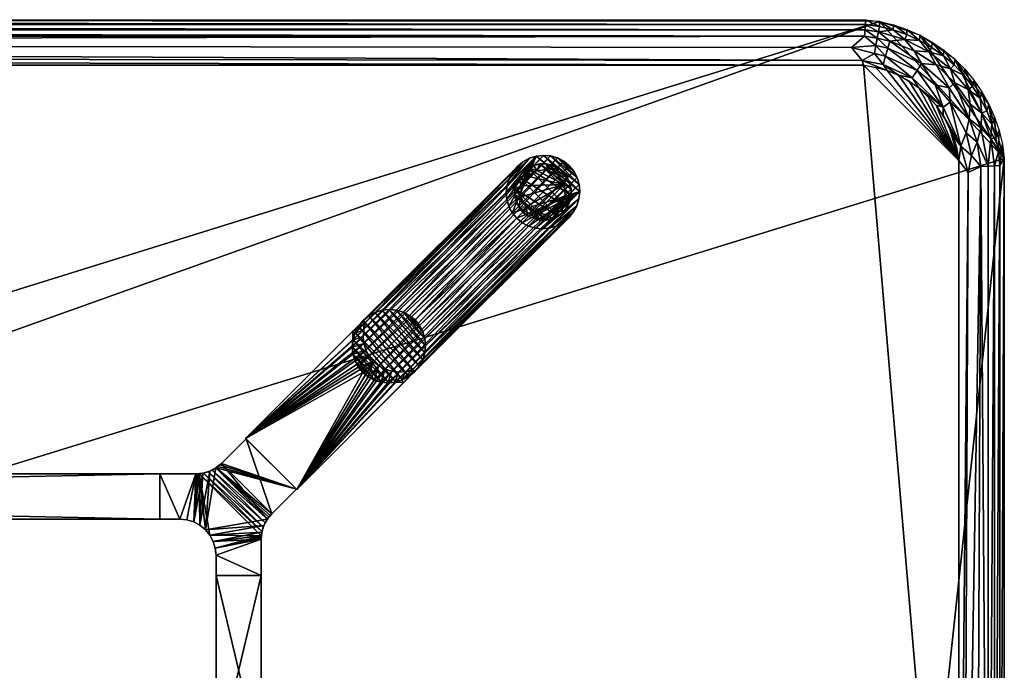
# Model space of a CAD drawing. Header units: inches. Extents: x -1 to 108, y -36 to 1.
# Tile 6 of 6: x 81 to 108, y -18 to 0. Entities that reach past the tile are written whole.
import ezdxf

# ---------------------------------------------------------------- set-up
doc = ezdxf.new("R2010")
doc.units = ezdxf.units.IN
for name, color, linetype in [('AFUTL-3-EDPL', 19, 'Continuous'), ('AFUTL-3-GDPL', 19, 'Continuous'), ('AFUTL-3-HWPT', 4, 'Continuous'), ('AFUTL-3-LGWD', 15, 'Continuous'), ('AFUTL-3-TPWD', 15, 'Continuous')]:
    doc.layers.add(name, color=color, linetype=linetype)

msp = doc.modelspace()

# ---------------------------------------------------------------- meshes
at = {"layer": 'AFUTL-3-EDPL'}
mesh = msp.add_polyface(dxfattribs=at)
corners = [(104.145, -0.279, 29.056), (3.855, -0.279, 29.056), (3.841, -0.132, 29.266), (104.128, -0.457, 28.871), (3.891, -0.661, 28.715), (3.872, -0.457, 28.871), (2.697, -0.267, 29.547), (3.069, -0.142, 29.547), (3.072, -0.28, 29.266), (3.896, -1.253, 28.476), (4.232, -0.997, 28.541), (104.104, -1.253, 28.476), (2.692, -1.244, 28.592), (3.596, -0.931, 28.592), (3.073, -1.336, 28.505), (3.453, -0.188, 29.266), (3.164, -0.593, 28.871), (2.757, -0.546, 29.056), (3.481, -0.333, 29.056), (3.451, -0.052, 29.547), (104.064, -1.127, 28.505), (2.589, -1.043, 28.715), (3.222, -0.79, 28.715), (2.702, -0.408, 29.266), (2.495, -0.861, 28.871), (3.84, 0.002, 29.547), (104.159, -0.132, 29.266), (2.932, -1.531, 28.476), (2.546, -1.607, 28.505), (3.242, -1.402, 28.476)]
mesh.append_faces([[corners[k] for k in face] for face in [(3, 4, 5), (9, 10, 11), (15, 19, 2), (23, 6, 8), (13, 4, 10), (18, 15, 1), (8, 7, 15)]], dxfattribs={"vtx0": -1, "vtx1": -1})
mesh.append_faces([[corners[k] for k in face] for face in [(12, 13, 14), (16, 5, 4), (17, 18, 16), (14, 13, 9), (12, 21, 13), (24, 16, 22), (24, 17, 16), (17, 8, 18), (22, 4, 13), (22, 16, 4), (16, 18, 5), (14, 27, 28)]], dxfattribs={"vtx0": -1, "vtx1": -1, "vtx2": -1})
mesh.append_faces([[corners[k] for k in face] for face in [(9, 13, 10), (14, 29, 27)]], dxfattribs={"vtx0": -1, "vtx2": -1})
mesh.append_faces([[corners[k] for k in face] for face in [(0, 1, 2), (6, 7, 8), (15, 2, 1), (20, 10, 4), (21, 22, 13), (23, 8, 17), (19, 25, 2), (26, 2, 25), (3, 5, 1), (7, 19, 15), (18, 1, 5), (8, 15, 18), (9, 29, 14)]], dxfattribs={"vtx1": -1, "vtx2": -1})
mesh = msp.add_polyface(dxfattribs=at)
corners = [(104.128, -0.457, 28.871), (3.855, -0.279, 29.056), (104.145, -0.279, 29.056), (104.064, -1.127, 28.505), (3.891, -0.661, 28.715), (103.768, -0.771, 28.64), (104.778, -0.79, 28.715), (105.585, -1.404, 28.592), (104.715, -1.006, 28.592), (104.485, -0.508, 28.871), (104.447, -0.709, 28.715), (104.404, -0.931, 28.592), (104.159, -0.132, 29.266), (3.84, 0.002, 29.547), (104.16, 0.002, 29.547), (104.549, -0.052, 29.547), (104.928, -0.28, 29.266), (104.547, -0.188, 29.266), (105.243, -0.546, 29.056), (104.836, -0.593, 28.871), (104.519, -0.333, 29.056), (104.646, -1.239, 28.505), (105.454, -1.607, 28.505), (3.841, -0.132, 29.266), (104.104, -1.253, 28.476), (104.758, -1.402, 28.476), (4.232, -0.997, 28.541), (104.931, -0.142, 29.547), (105.068, -1.531, 28.476)]
mesh.append_faces([[corners[k] for k in face] for face in [(6, 8, 10), (20, 9, 2), (15, 17, 14), (9, 10, 0), (16, 20, 17), (24, 3, 25), (8, 21, 11), (27, 16, 15), (17, 20, 12), (19, 6, 9), (25, 21, 28)]], dxfattribs={"vtx0": -1, "vtx1": -1})
mesh.append_faces([[corners[k] for k in face] for face in [(5, 11, 3), (18, 19, 20), (11, 21, 3), (8, 22, 21), (16, 18, 20), (5, 10, 11), (0, 10, 5), (25, 3, 21)]], dxfattribs={"vtx0": -1, "vtx1": -1, "vtx2": -1})
mesh.append_faces([[corners[k] for k in face] for face in [(0, 1, 2), (3, 4, 5), (6, 7, 8), (2, 9, 0), (12, 13, 14), (15, 16, 17), (9, 6, 10), (12, 20, 2), (2, 23, 12), (24, 26, 3), (10, 8, 11), (14, 17, 12), (20, 19, 9)]], dxfattribs={"vtx0": -1, "vtx2": -1})
mesh.append_faces([[corners[k] for k in face] for face in [(5, 4, 0)]], dxfattribs={"vtx1": -1, "vtx2": -1})
mesh = msp.add_polyface(dxfattribs=at)
corners = [(105.303, -0.267, 29.547), (105.298, -0.408, 29.266), (104.931, -0.142, 29.547), (106.478, -1.882, 28.715), (105.707, -1.214, 28.715), (106.111, -1.251, 28.871), (105.505, -0.861, 28.871), (104.836, -0.593, 28.871), (105.654, -0.571, 29.266), (105.636, -1.887, 28.476), (105.454, -1.607, 28.505), (106.308, -2.422, 28.505), (105.068, -1.531, 28.476), (105.994, -0.767, 29.266), (106.005, -0.617, 29.547), (106.313, -0.994, 29.266), (106.087, -1.799, 28.592), (105.663, -0.426, 29.547), (105.914, -0.891, 29.056), (105.243, -0.546, 29.056), (106.507, -1.358, 29.056), (105.585, -1.404, 28.592), (104.778, -0.79, 28.715), (104.646, -1.239, 28.505), (106.111, -2.362, 28.476), (104.715, -1.006, 28.592), (106.505, -2.281, 28.592), (106.329, -0.838, 29.547), (104.928, -0.28, 29.266)]
mesh.append_faces([[corners[k] for k in face] for face in [(12, 10, 9)]], dxfattribs={"vtx0": -1})
mesh.append_faces([[corners[k] for k in face] for face in [(0, 1, 2), (13, 14, 15), (15, 18, 13), (4, 21, 22), (8, 19, 1), (21, 10, 25), (17, 8, 0), (27, 15, 14), (1, 19, 28), (8, 17, 13), (13, 18, 8)]], dxfattribs={"vtx0": -1, "vtx1": -1})
mesh.append_faces([[corners[k] for k in face] for face in [(16, 4, 3), (20, 18, 15), (12, 23, 10), (8, 18, 19), (5, 18, 20), (18, 6, 19), (18, 5, 6), (11, 10, 21), (26, 11, 16), (26, 16, 3)]], dxfattribs={"vtx0": -1, "vtx1": -1, "vtx2": -1})
mesh.append_faces([[corners[k] for k in face] for face in [(3, 4, 5), (0, 8, 1), (13, 17, 14), (19, 6, 7), (11, 21, 16), (7, 4, 22), (2, 1, 28)]], dxfattribs={"vtx0": -1, "vtx2": -1})
mesh.append_faces([[corners[k] for k in face] for face in [(6, 4, 7)]], dxfattribs={"vtx1": -1})
mesh.append_faces([[corners[k] for k in face] for face in [(9, 10, 11), (16, 21, 4), (24, 9, 11)]], dxfattribs={"vtx1": -1, "vtx2": -1})
mesh.append_faces([[corners[k] for k in face] for face in [(5, 4, 6)]], dxfattribs={"vtx2": -1})
mesh = msp.add_polyface(dxfattribs=at)
corners = [(106.879, -1.534, 29.266), (106.909, -1.367, 29.547), (107.121, -1.842, 29.266), (106.507, -1.358, 29.056), (107.001, -1.928, 29.056), (106.633, -1.748, 28.871), (107.333, -2.172, 29.266), (107.382, -1.993, 29.547), (107.513, -2.52, 29.266), (106.329, -0.838, 29.547), (106.631, -1.089, 29.547), (106.609, -1.251, 29.266), (107.051, -2.335, 28.871), (107.35, -2.99, 28.871), (107.03, -2.741, 28.715), (107.378, -2.581, 29.056), (107.658, -2.884, 29.266), (107.625, -3.294, 29.056), (106.505, -2.281, 28.592), (106.478, -1.882, 28.715), (107.16, -1.669, 29.547), (106.943, -3.131, 28.592), (106.798, -3.495, 28.505), (106.305, -2.636, 28.476), (106.308, -2.422, 28.505), (107.573, -2.336, 29.547), (106.111, -1.251, 28.871), (106.313, -0.994, 29.266), (107.731, -2.695, 29.547)]
mesh.append_faces([[corners[k] for k in face] for face in [(0, 1, 2), (6, 7, 8), (12, 13, 14), (5, 4, 12), (11, 3, 27), (8, 25, 16), (2, 20, 6), (11, 10, 0)]], dxfattribs={"vtx0": -1, "vtx1": -1})
mesh.append_faces([[corners[k] for k in face] for face in [(3, 4, 5), (15, 16, 17), (14, 18, 19), (3, 0, 4), (22, 23, 24), (22, 24, 18), (4, 6, 15), (5, 26, 3), (12, 15, 13), (4, 15, 12)]], dxfattribs={"vtx0": -1, "vtx1": -1, "vtx2": -1})
mesh.append_faces([[corners[k] for k in face] for face in [(14, 19, 5)]], dxfattribs={"vtx0": -1, "vtx2": -1})
mesh.append_faces([[corners[k] for k in face] for face in [(9, 10, 11), (6, 8, 15), (1, 20, 2), (21, 18, 14), (7, 25, 8), (0, 2, 4), (5, 19, 26), (11, 27, 9), (10, 1, 0), (20, 7, 6), (25, 28, 16), (8, 16, 15), (2, 6, 4), (11, 0, 3)]], dxfattribs={"vtx1": -1, "vtx2": -1})
mesh.append_faces([[corners[k] for k in face] for face in [(5, 12, 14)]], dxfattribs={"vtx2": -1})
mesh = msp.add_polyface(dxfattribs=at)
corners = [(106.633, -34.25, 28.871), (106.111, -34.747, 28.871), (105.985, -34.587, 28.715), (105.454, -34.391, 28.505), (105.308, -34.754, 28.592), (104.927, -34.662, 28.505), (106.305, -2.636, 28.476), (106.111, -2.362, 28.476), (106.308, -2.422, 28.505), (106.087, -34.2, 28.592), (105.914, -35.107, 29.056), (105.654, -35.427, 29.266), (105.243, -35.452, 29.056), (105.411, -34.955, 28.715), (105.505, -35.137, 28.871), (104.778, -35.209, 28.715), (105.994, -35.231, 29.266), (106.005, -35.382, 29.547), (105.636, -34.111, 28.476), (106.308, -33.577, 28.505), (106.111, -33.636, 28.476), (106.305, -33.362, 28.476), (106.596, -32.758, 28.476), (106.478, -34.116, 28.715), (105.663, -35.573, 29.547), (106.678, -33.448, 28.592), (106.507, -34.64, 29.056), (106.313, -35.004, 29.266), (104.836, -35.405, 28.871), (105.303, -35.731, 29.547), (105.298, -35.59, 29.266), (106.329, -35.16, 29.547), (105.068, -34.468, 28.476)]
mesh.append_faces([[corners[k] for k in face] for face in [(13, 14, 15), (16, 17, 11), (2, 1, 13), (11, 24, 30), (27, 31, 16)]], dxfattribs={"vtx0": -1, "vtx1": -1})
mesh.append_faces([[corners[k] for k in face] for face in [(0, 1, 2), (3, 4, 5), (9, 4, 3), (10, 11, 12), (1, 14, 13), (18, 19, 9), (10, 12, 14), (23, 2, 9), (9, 2, 4), (9, 19, 25), (18, 9, 3), (26, 27, 10), (14, 12, 28), (1, 10, 14), (26, 10, 1), (23, 0, 2)]], dxfattribs={"vtx0": -1, "vtx1": -1, "vtx2": -1})
mesh.append_faces([[corners[k] for k in face] for face in [(3, 32, 18)]], dxfattribs={"vtx0": -1, "vtx2": -1})
mesh.append_faces([[corners[k] for k in face] for face in [(6, 7, 8), (18, 20, 19), (21, 22, 19), (16, 11, 10), (17, 24, 11), (20, 21, 19), (2, 13, 4), (24, 29, 30), (31, 17, 16), (11, 30, 12), (27, 16, 10)]], dxfattribs={"vtx1": -1, "vtx2": -1})
mesh = msp.add_polyface(dxfattribs=at)
corners = [(106.882, -31.917, 28.505), (107.002, -4.23, 28.541), (107.35, -4.059, 28.715), (107.88, -31.964, 29.266), (107.88, -4.034, 29.266), (108, -3.838, 29.547), (106.943, -3.131, 28.592), (107.253, -3.385, 28.715), (107.094, -3.752, 28.592), (107.03, -2.741, 28.715), (107.35, -2.99, 28.871), (107.554, -31.949, 28.871), (107.554, -4.05, 28.871), (107.732, -4.041, 29.056), (107.658, -2.884, 29.266), (107.769, -3.26, 29.266), (107.625, -3.294, 29.056), (106.798, -3.495, 28.505), (106.505, -2.281, 28.592), (107.843, -3.644, 29.266), (107.946, -3.449, 29.547), (106.746, -3.895, 28.476), (106.746, -32.104, 28.476), (107.731, -2.695, 29.547), (107.856, -3.067, 29.547), (107.227, -31.768, 28.64), (107.378, -2.581, 29.056), (106.596, -3.24, 28.476), (106.305, -2.636, 28.476), (107.732, -31.957, 29.056)]
mesh.append_faces([[corners[k] for k in face] for face in [(17, 21, 27)]], dxfattribs={"vtx0": -1})
mesh.append_faces([[corners[k] for k in face] for face in [(6, 17, 18), (21, 1, 22), (11, 2, 12), (10, 12, 7), (14, 23, 15), (8, 2, 1), (15, 24, 19)]], dxfattribs={"vtx0": -1, "vtx1": -1})
mesh.append_faces([[corners[k] for k in face] for face in [(6, 7, 8), (6, 8, 17), (16, 13, 12), (16, 19, 13), (1, 21, 17), (9, 7, 6), (7, 2, 8), (7, 12, 2)]], dxfattribs={"vtx0": -1, "vtx1": -1, "vtx2": -1})
mesh.append_faces([[corners[k] for k in face] for face in [(9, 10, 7), (0, 2, 25), (26, 16, 10), (17, 8, 1)]], dxfattribs={"vtx0": -1, "vtx2": -1})
mesh.append_faces([[corners[k] for k in face] for face in [(19, 20, 4), (27, 28, 17)]], dxfattribs={"vtx1": -1})
mesh.append_faces([[corners[k] for k in face] for face in [(0, 1, 2), (11, 12, 13), (14, 15, 16), (23, 24, 15), (10, 16, 12), (19, 4, 13), (29, 13, 4), (15, 19, 16)]], dxfattribs={"vtx1": -1, "vtx2": -1})
mesh.append_faces([[corners[k] for k in face] for face in [(3, 4, 5), (20, 5, 4), (24, 20, 19)]], dxfattribs={"vtx2": -1})
mesh = msp.add_polyface(dxfattribs=at)
corners = [(107.227, -31.768, 28.64), (107.35, -4.059, 28.715), (107.554, -31.949, 28.871), (107.253, -32.614, 28.715), (106.943, -32.867, 28.592), (107.094, -32.246, 28.592), (107.732, -4.041, 29.056), (107.732, -31.957, 29.056), (107.658, -33.115, 29.266), (107.625, -32.704, 29.056), (107.769, -32.739, 29.266), (106.873, -33.561, 28.715), (107.856, -32.931, 29.547), (107.88, -31.964, 29.266), (108, -3.838, 29.547), (108, -32.16, 29.547), (106.596, -32.758, 28.476), (106.746, -32.104, 28.476), (107.002, -4.23, 28.541), (106.882, -31.917, 28.505), (107.52, -32.308, 28.871), (107.317, -32.278, 28.715), (107.843, -32.354, 29.266), (107.88, -4.034, 29.266), (107.35, -33.008, 28.871), (107.378, -33.417, 29.056), (107.946, -32.549, 29.547), (106.308, -33.577, 28.505)]
mesh.append_faces([[corners[k] for k in face] for face in [(8, 9, 10), (10, 12, 8), (4, 16, 5), (17, 19, 16), (3, 5, 21), (20, 21, 2), (22, 7, 13), (13, 15, 22), (10, 9, 22), (22, 26, 10)]], dxfattribs={"vtx0": -1, "vtx1": -1})
mesh.append_faces([[corners[k] for k in face] for face in [(4, 3, 11), (9, 20, 7), (22, 9, 7), (9, 24, 20), (24, 9, 25), (27, 16, 4), (25, 9, 8), (5, 16, 19), (0, 5, 19), (0, 21, 5), (2, 21, 0)]], dxfattribs={"vtx0": -1, "vtx1": -1, "vtx2": -1})
mesh.append_faces([[corners[k] for k in face] for face in [(3, 4, 5), (2, 6, 7), (13, 14, 15), (17, 18, 19), (20, 3, 21), (7, 23, 13), (22, 15, 26), (11, 3, 24), (7, 20, 2), (10, 26, 12)]], dxfattribs={"vtx0": -1, "vtx2": -1})
mesh.append_faces([[corners[k] for k in face] for face in [(0, 1, 2), (24, 3, 20)]], dxfattribs={"vtx1": -1, "vtx2": -1})
at = {"layer": 'AFUTL-3-GDPL'}
mesh = msp.add_polyface(dxfattribs=at)
corners = [(95.322, -3.984), (94.567, -5.185), (95.822, -4.555, 0.531), (95.653, -5.433), (95.022, -5.354, 0.531), (95.9, -4.347), (94.792, -4.324, 0.531), (94.451, -4.678), (95.617, -5.26, 0.531), (94.815, -4.1), (96.016, -4.855), (95.145, -5.549), (94.624, -4.903, 0.531), (95.37, -4.156, 0.531), (94.815, -5.433, 0.177), (95.79, -5.323, 0.177), (94.567, -4.347, 0.177), (95.9, -4.347, 0.177), (95.653, -4.1, 0.177), (94.815, -4.1, 0.177), (94.49, -5.026, 0.177), (95.494, -5.51, 0.177), (96.016, -4.678, 0.177), (95.322, -3.984, 0.177), (95.977, -5.026, 0.177), (94.451, -4.678, 0.177), (95.145, -5.549, 0.177), (95.851, -4.864, 0.531), (95.331, -5.384, 0.531), (94.633, -4.592, 0.531), (94.567, -4.347), (94.815, -5.433), (95.653, -4.1), (95.9, -5.185), (95.059, -4.166, 0.531), (95.647, -4.298, 0.531), (94.765, -5.18, 0.531), (95.727, -5.149, 0.531), (94.677, -5.323, 0.177), (94.974, -4.023, 0.177), (95.145, -3.984), (96.016, -4.678), (94.451, -4.855), (95.322, -5.549), (96.016, -4.855, 0.177), (95.145, -3.984, 0.177), (94.567, -5.185, 0.177), (95.9, -5.185, 0.177), (95.494, -4.023, 0.177), (94.451, -4.855, 0.177), (95.653, -5.433, 0.177), (95.79, -4.21, 0.177)]
mesh.append_faces([[corners[k] for k in face] for face in [(4, 14, 26), (35, 51, 18), (6, 19, 16), (12, 49, 20), (34, 45, 39), (28, 26, 21), (36, 46, 38), (21, 43, 3), (47, 33, 24), (29, 16, 25), (51, 32, 18), (48, 32, 0), (13, 48, 23), (39, 40, 9), (20, 42, 1), (46, 1, 38), (50, 3, 15), (2, 22, 17), (48, 0, 23), (45, 40, 39), (24, 33, 10), (49, 42, 20), (26, 43, 21), (4, 26, 28), (6, 16, 29), (38, 1, 31), (51, 5, 32), (15, 3, 33), (38, 31, 14), (39, 9, 19), (26, 11, 43), (27, 24, 44), (24, 10, 44), (20, 1, 46), (15, 33, 47), (18, 32, 48), (21, 3, 50), (17, 5, 51)]])
mesh.append_faces([[corners[k] for k in face] for face in [(13, 45, 34), (37, 24, 27), (12, 46, 36), (19, 30, 16), (22, 5, 17), (16, 7, 25), (14, 11, 26), (27, 22, 2), (1, 11, 31), (5, 0, 32), (34, 19, 6), (36, 14, 4), (37, 28, 8), (45, 0, 40), (22, 10, 41), (49, 7, 42), (37, 15, 47), (13, 18, 48), (12, 25, 49), (8, 21, 50), (35, 17, 51)]], dxfattribs={"vtx0": -1})
mesh.append_faces([[corners[k] for k in face] for face in [(33, 9, 10), (30, 3, 7), (42, 11, 1), (27, 28, 37), (41, 0, 5), (2, 4, 27), (9, 33, 30), (8, 15, 37), (10, 40, 41), (7, 43, 42)]], dxfattribs={"vtx0": -1, "vtx1": -1})
mesh.append_faces([[corners[k] for k in face] for face in [(10, 9, 40), (7, 3, 43), (27, 4, 28), (2, 6, 29), (30, 33, 3), (2, 36, 4), (41, 40, 0), (42, 43, 11)]], dxfattribs={"vtx0": -1, "vtx2": -1})
mesh.append_faces([[corners[k] for k in face] for face in [(28, 21, 8), (29, 25, 12), (35, 18, 13), (44, 10, 22), (2, 17, 35), (35, 13, 2), (23, 0, 45), (25, 7, 49)]], dxfattribs={"vtx1": -1})
mesh.append_faces([[corners[k] for k in face] for face in [(29, 12, 2), (12, 36, 2), (13, 34, 2), (34, 6, 2)]], dxfattribs={"vtx1": -1, "vtx2": -1})
mesh.append_faces([[corners[k] for k in face] for face in [(37, 47, 24), (27, 44, 22), (14, 31, 11), (16, 30, 7), (22, 41, 5), (8, 50, 15), (19, 9, 30), (36, 38, 14), (34, 39, 19), (13, 23, 45), (12, 20, 46)]], dxfattribs={"vtx2": -1})
at = {"layer": 'AFUTL-3-HWPT'}
mesh = msp.add_polyface(dxfattribs=at)
corners = [(87.004, -11.582, 28.476), (88.418, -12.996, 28.476), (91.38, -10.034, 28.476), (91.321, -9.975, 28.476), (91.133, -10.029, 28.476), (90.939, -10.047, 28.476), (90.746, -10.027, 28.476), (90.561, -9.97, 28.476), (90.391, -9.879, 28.476), (90.243, -9.757, 28.476), (90.121, -9.609, 28.476), (90.03, -9.439, 28.476), (89.973, -9.254, 28.476), (89.953, -9.061, 28.476), (89.971, -8.867, 28.476), (90.025, -8.679, 28.476), (89.966, -8.62, 28.476), (90.266, -8.319, 26.476), (87.004, -11.582, 26.476), (88.418, -12.996, 26.476), (91.681, -9.733, 26.476), (90.325, -8.378, 26.476), (91.622, -9.675, 26.476), (90.271, -8.566, 26.476), (90.254, -8.76, 26.476), (90.274, -8.953, 26.476), (90.33, -9.138, 26.476), (90.421, -9.308, 26.476), (90.543, -9.457, 26.476), (90.692, -9.579, 26.476), (90.862, -9.67, 26.476), (91.047, -9.726, 26.476), (91.24, -9.746, 26.476), (91.434, -9.729, 26.476)]
mesh.append_faces([[corners[k] for k in face] for face in [(16, 18, 0), (19, 2, 1), (16, 21, 17), (20, 3, 2), (23, 15, 14), (24, 14, 13), (25, 13, 12), (26, 12, 11), (27, 11, 10), (28, 10, 9), (28, 8, 29), (29, 7, 30), (30, 6, 31), (31, 5, 32), (32, 4, 33), (33, 3, 22), (1, 18, 19)]], dxfattribs={"vtx0": -1})
mesh.append_faces([[corners[k] for k in face] for face in [(1, 9, 0), (2, 4, 1), (17, 23, 18), (18, 28, 19)]], dxfattribs={"vtx0": -1, "vtx1": -1})
mesh.append_faces([[corners[k] for k in face] for face in [(0, 9, 10), (0, 10, 11), (1, 4, 5), (1, 5, 6), (1, 7, 8), (1, 8, 9), (0, 12, 13), (0, 13, 14), (14, 16, 0), (18, 23, 24), (18, 24, 25), (18, 26, 27), (18, 27, 28), (19, 28, 29), (19, 29, 30), (19, 31, 32), (19, 32, 33), (33, 20, 19)]], dxfattribs={"vtx0": -1, "vtx2": -1})
mesh.append_faces([[corners[k] for k in face] for face in [(15, 16, 14), (17, 18, 16), (20, 2, 19), (15, 21, 16), (22, 3, 20), (22, 20, 33), (21, 15, 23), (23, 14, 24), (24, 13, 25), (25, 12, 26), (26, 11, 27), (27, 10, 28), (0, 18, 1)]], dxfattribs={"vtx1": -1})
mesh.append_faces([[corners[k] for k in face] for face in [(6, 7, 1), (11, 12, 0), (25, 26, 18), (30, 31, 19)]], dxfattribs={"vtx1": -1, "vtx2": -1})
mesh.append_faces([[corners[k] for k in face] for face in [(2, 3, 4), (17, 21, 23), (28, 9, 8), (29, 8, 7), (30, 7, 6), (31, 6, 5), (32, 5, 4), (33, 4, 3)]], dxfattribs={"vtx2": -1})
mesh = msp.add_polyface(dxfattribs=at)
corners = [(87.015, -11.593, 28.476), (87.015, -11.593, 26.508), (86.334, -12.274, 26.486), (86.334, -12.274, 28.476), (88.407, -12.985, 26.508), (88.407, -12.985, 28.476), (87.726, -13.666, 28.476), (87.726, -13.666, 26.486), (84.625, -12.567, 26.476), (84.625, -12.567, 28.476), (85.627, -12.567, 28.476), (85.627, -12.567, 26.476), (84.625, -13.817, 26.476), (84.625, -13.817, 28.476), (85.822, -12.548, 28.476), (86.009, -12.491, 28.476), (86.182, -12.399, 28.476), (86.288, -12.318, 26.484), (86.239, -12.358, 26.483), (86.187, -12.395, 26.481), (86.079, -12.459, 26.479), (85.962, -12.509, 26.477), (85.841, -12.544, 26.477), (85.719, -12.563, 26.476), (85.688, -12.565, 26.476), (85.657, -12.567, 26.476), (87.601, -13.818, 28.476), (87.509, -13.991, 28.476), (87.452, -14.178, 28.476), (87.433, -14.373, 28.476), (87.433, -14.373, 26.476), (87.433, -14.343, 26.476), (87.435, -14.312, 26.476), (87.437, -14.281, 26.476), (87.456, -14.159, 26.477), (87.491, -14.038, 26.477), (87.541, -13.921, 26.479), (87.605, -13.813, 26.481), (87.642, -13.761, 26.483), (87.682, -13.712, 26.484), (85.183, -13.817, 26.476), (85.183, -13.817, 28.476), (85.378, -13.836, 28.476), (85.566, -13.893, 28.476), (85.738, -13.986, 28.476), (85.89, -14.11, 28.476), (86.014, -14.262, 28.476), (86.107, -14.434, 28.476), (86.164, -14.622, 28.476), (86.183, -14.817, 28.476), (86.183, -15.375, 28.476), (87.433, -15.375, 28.476), (87.433, -15.375, 26.476), (85.378, -13.836, 26.476), (85.566, -13.893, 26.476), (85.738, -13.986, 26.476), (85.89, -14.11, 26.476), (86.014, -14.262, 26.476), (86.107, -14.434, 26.476), (86.164, -14.622, 26.476), (86.183, -14.817, 26.476), (86.183, -15.375, 26.476)]
mesh.append_faces([[corners[k] for k in face] for face in [(1, 5, 4), (9, 12, 13), (41, 9, 13), (30, 51, 52), (59, 49, 48), (58, 48, 47), (57, 47, 46), (56, 46, 45), (55, 45, 44), (54, 44, 43), (53, 43, 42), (60, 52, 61), (52, 50, 61)]], dxfattribs={"vtx0": -1})
mesh.append_faces([[corners[k] for k in face] for face in [(4, 6, 7), (8, 10, 11), (14, 23, 10), (15, 21, 14), (21, 15, 20), (20, 16, 19), (19, 16, 18), (18, 3, 17), (17, 3, 2), (26, 38, 6), (27, 36, 26), (36, 27, 35), (35, 28, 34), (34, 28, 33), (33, 29, 32), (32, 29, 31), (31, 29, 30), (13, 40, 41), (6, 3, 26), (45, 15, 44), (44, 14, 43), (43, 10, 42), (42, 10, 41), (26, 45, 27), (27, 46, 28), (28, 47, 29), (60, 49, 59), (61, 49, 60), (33, 23, 34), (34, 22, 35), (35, 21, 36), (36, 20, 37), (25, 54, 11), (54, 23, 55), (55, 23, 56), (56, 23, 57), (57, 33, 58), (58, 33, 59), (59, 30, 60), (2, 4, 17), (17, 4, 18), (18, 4, 19)]], dxfattribs={"vtx0": -1, "vtx1": -1})
mesh.append_faces([[corners[k] for k in face] for face in [(26, 16, 45), (57, 23, 33)]], dxfattribs={"vtx0": -1, "vtx1": -1, "vtx2": -1})
mesh.append_faces([[corners[k] for k in face] for face in [(3, 1, 2), (10, 23, 24), (10, 24, 25), (14, 21, 22), (14, 22, 23), (20, 15, 16), (18, 16, 3), (6, 38, 39), (6, 39, 7), (26, 36, 37), (26, 37, 38), (35, 27, 28), (33, 28, 29), (6, 0, 3), (26, 3, 16), (45, 16, 15), (44, 15, 14), (43, 14, 10), (41, 10, 9), (27, 45, 46), (28, 46, 47), (29, 47, 48), (29, 48, 49), (49, 51, 29), (40, 42, 41), (34, 23, 22), (35, 22, 21), (36, 21, 20), (37, 20, 19), (11, 54, 53), (11, 53, 40), (54, 24, 23), (59, 33, 32), (59, 32, 31), (60, 30, 52), (40, 8, 11), (19, 4, 7), (19, 7, 39), (19, 38, 37)]], dxfattribs={"vtx0": -1, "vtx2": -1})
mesh.append_faces([[corners[k] for k in face] for face in [(0, 1, 3), (5, 6, 4), (9, 10, 8), (0, 5, 1), (8, 12, 9), (12, 40, 13), (5, 0, 6), (50, 51, 49), (59, 48, 58), (58, 47, 57), (57, 46, 56), (56, 45, 55), (55, 44, 54), (54, 43, 53), (53, 42, 40), (50, 49, 61), (12, 8, 40), (1, 4, 2), (51, 50, 52)]], dxfattribs={"vtx1": -1})
mesh.append_faces([[corners[k] for k in face] for face in [(25, 11, 10), (29, 51, 30), (25, 24, 54), (31, 30, 59), (39, 38, 19)]], dxfattribs={"vtx1": -1, "vtx2": -1})
mesh = msp.add_polyface(dxfattribs=at)
corners = [(23.375, -13.817, 26.476), (23.375, -12.567, 26.476), (84.625, -12.567, 26.476), (84.625, -13.817, 26.476), (84.625, -13.817, 28.476), (23.375, -13.817, 28.476), (84.625, -12.567, 28.476), (23.375, -12.567, 28.476)]
mesh.append_faces([[corners[k] for k in face] for face in [(3, 1, 2), (5, 3, 4), (2, 4, 3), (1, 6, 2), (5, 6, 7), (0, 7, 1)]], dxfattribs={"vtx0": -1})
mesh.append_faces([[corners[k] for k in face] for face in [(0, 1, 3), (0, 3, 5), (6, 4, 2), (7, 6, 1), (4, 6, 5), (5, 7, 0)]], dxfattribs={"vtx1": -1})
mesh = msp.add_polyface(dxfattribs=at)
corners = [(86.183, -15.375, 26.476), (87.433, -15.375, 26.476), (87.433, -20.625, 26.476), (86.183, -20.625, 26.476), (87.433, -15.375, 28.476), (87.433, -20.625, 28.476), (86.183, -20.625, 28.476), (86.183, -15.375, 28.476)]
mesh.append_faces([[corners[k] for k in face] for face in [(3, 1, 2), (1, 5, 2), (6, 2, 5), (3, 7, 0), (5, 7, 6), (0, 4, 1)]], dxfattribs={"vtx0": -1})
mesh.append_faces([[corners[k] for k in face] for face in [(0, 1, 3), (4, 5, 1), (3, 2, 6), (6, 7, 3), (4, 7, 5), (7, 4, 0)]], dxfattribs={"vtx1": -1})
at = {"layer": 'AFUTL-3-LGWD'}
mesh = msp.add_polyface(dxfattribs=at)
corners = [(94.508, -5.492, 0.098), (94.66, -5.617, 0.098), (94.835, -5.709, 0.098), (95.025, -5.764, 0.098), (95.222, -5.782, 0.098), (95.421, -5.76, 0.098), (95.612, -5.7, 0.098), (95.788, -5.604, 0.098), (95.944, -5.476, 0.098), (96.071, -5.321, 0.098), (96.167, -5.144, 0.098), (96.227, -4.953, 0.098), (96.249, -4.755, 0.098), (96.231, -4.557, 0.098), (96.176, -4.368, 0.098), (96.084, -4.193, 0.098), (95.959, -4.041, 0.098), (95.807, -3.916, 0.098), (95.632, -3.824, 0.098), (95.443, -3.769, 0.098), (95.245, -3.751, 0.098), (95.047, -3.773, 0.098), (94.855, -3.833, 0.098), (94.679, -3.929, 0.098), (94.524, -4.056, 0.098), (94.396, -4.212, 0.098), (94.3, -4.388, 0.098), (94.24, -4.579, 0.098), (94.218, -4.778, 0.098), (94.236, -4.975, 0.098), (94.291, -5.165, 0.098), (94.383, -5.34, 0.098), (91.695, -8.305, 28.472), (91.819, -8.458, 28.472), (91.911, -8.632, 28.472), (91.967, -8.822, 28.472), (91.984, -9.02, 28.472), (91.963, -9.218, 28.472), (91.903, -9.409, 28.472), (91.807, -9.586, 28.472), (91.679, -9.741, 28.472), (91.524, -9.869, 28.472), (91.347, -9.965, 28.472), (91.156, -10.024, 28.472), (90.958, -10.046, 28.472), (90.76, -10.029, 28.472), (90.57, -9.973, 28.472), (90.396, -9.881, 28.472), (90.243, -9.757, 28.472), (90.119, -9.604, 28.472), (90.027, -9.43, 28.472), (89.971, -9.24, 28.472), (89.954, -9.042, 28.472), (89.976, -8.844, 28.472), (90.035, -8.653, 28.472), (90.131, -8.476, 28.472), (90.259, -8.321, 28.472), (90.414, -8.193, 28.472), (90.591, -8.097, 28.472), (90.782, -8.037, 28.472), (90.98, -8.016, 28.472), (91.178, -8.033, 28.472), (91.368, -8.089, 28.472), (91.542, -8.181, 28.472)]
mesh.append_faces([[corners[k] for k in face] for face in [(0, 47, 48), (46, 1, 2), (44, 3, 4), (42, 5, 6), (40, 7, 8), (38, 9, 10), (36, 11, 12), (34, 13, 14), (32, 15, 16), (63, 18, 62), (61, 20, 60), (59, 22, 58), (57, 24, 56), (55, 26, 54), (53, 28, 52), (51, 30, 50), (47, 49, 48), (23, 25, 24), (15, 17, 16), (7, 9, 8)]], dxfattribs={"vtx0": -1})
mesh.append_faces([[corners[k] for k in face] for face in [(1, 47, 0), (47, 1, 46), (45, 3, 44), (43, 5, 42), (41, 7, 40), (39, 9, 38), (37, 11, 36), (35, 13, 34), (33, 15, 32), (32, 17, 63), (62, 19, 61), (60, 21, 59), (58, 23, 57), (56, 25, 55), (54, 27, 53), (52, 29, 51), (50, 31, 49), (33, 63, 34), (34, 62, 35), (35, 61, 36), (36, 60, 37), (37, 59, 38), (38, 58, 39), (39, 57, 40), (40, 56, 41), (41, 55, 42), (42, 54, 43), (43, 53, 44), (44, 52, 45), (45, 51, 46), (46, 50, 47), (21, 27, 22), (22, 26, 23), (12, 20, 13), (13, 19, 14), (14, 18, 15), (11, 4, 12), (4, 11, 5), (5, 10, 6), (6, 9, 7)]], dxfattribs={"vtx0": -1, "vtx1": -1})
mesh.append_faces([[corners[k] for k in face] for face in [(12, 31, 21)]], dxfattribs={"vtx0": -1, "vtx1": -1, "vtx2": -1})
mesh.append_faces([[corners[k] for k in face] for face in [(45, 2, 3), (43, 4, 5), (41, 6, 7), (39, 8, 9), (37, 10, 11), (35, 12, 13), (33, 14, 15), (63, 17, 18), (61, 19, 20), (59, 21, 22), (57, 23, 24), (55, 25, 26), (53, 27, 28), (51, 29, 30), (49, 31, 0), (34, 63, 62), (35, 62, 61), (36, 61, 60), (37, 60, 59), (38, 59, 58), (39, 58, 57), (40, 57, 56), (41, 56, 55), (42, 55, 54), (43, 54, 53), (44, 53, 52), (45, 52, 51), (46, 51, 50), (47, 50, 49), (12, 0, 31), (21, 31, 30), (21, 30, 29), (21, 28, 27), (22, 27, 26), (23, 26, 25), (13, 20, 19), (14, 19, 18), (15, 18, 17), (12, 4, 3), (12, 3, 2), (5, 11, 10), (6, 10, 9)]], dxfattribs={"vtx0": -1, "vtx2": -1})
mesh.append_faces([[corners[k] for k in face] for face in [(46, 2, 45), (44, 4, 43), (42, 6, 41), (40, 8, 39), (38, 10, 37), (36, 12, 35), (34, 14, 33), (32, 63, 33)]], dxfattribs={"vtx1": -1})
mesh.append_faces([[corners[k] for k in face] for face in [(1, 0, 12), (29, 28, 21), (21, 20, 12), (2, 1, 12)]], dxfattribs={"vtx1": -1, "vtx2": -1})
mesh.append_faces([[corners[k] for k in face] for face in [(0, 48, 49), (32, 16, 17), (62, 18, 19), (60, 20, 21), (58, 22, 23), (56, 24, 25), (54, 26, 27), (52, 28, 29), (50, 30, 31)]], dxfattribs={"vtx2": -1})
at = {"layer": 'AFUTL-3-TPWD'}
mesh = msp.add_polyface(dxfattribs=at)
corners = [(3.84, 0.002, 29.547), (3.84, -36, 29.547), (108, -32.16, 29.547), (3.896, -34.746, 28.476), (3.896, -1.253, 28.476), (106.746, -32.104, 28.476), (104.549, -0.052, 29.547), (104.549, -35.946, 29.547), (106.746, -3.895, 28.476), (0.054, -3.449, 29.547), (0.054, -32.549, 29.547), (108, -3.838, 29.547), (105.887, -2.111, 28.476), (2.113, -2.111, 28.476), (105.887, -33.887, 28.476), (2.113, -33.887, 28.476), (104.104, -1.253, 28.476), (1.254, -3.895, 28.476), (104.104, -34.746, 28.476), (1.254, -32.104, 28.476), (107.573, -2.336, 29.547), (2.337, -0.426, 29.547), (107.573, -33.663, 29.547), (2.337, -35.573, 29.547), (106.468, -33.068, 28.476), (105.068, -1.531, 28.476), (2.932, -34.468, 28.476), (1.532, -2.93, 28.476), (106.468, -2.93, 28.476), (1.532, -33.068, 28.476), (2.932, -1.531, 28.476), (105.068, -34.468, 28.476), (0.427, -33.663, 29.547), (105.663, -35.573, 29.547), (105.663, -0.426, 29.547), (0.427, -2.336, 29.547), (106.631, -1.089, 29.547), (1.369, -34.909, 29.547), (1.091, -1.367, 29.547), (106.909, -34.631, 29.547), (1.311, -32.435, 28.476), (3.565, -1.309, 28.476), (104.435, -34.689, 28.476), (106.689, -3.563, 28.476), (3.565, -34.689, 28.476), (1.311, -3.563, 28.476), (104.435, -1.309, 28.476), (106.689, -32.435, 28.476), (1.404, -32.758, 28.476), (3.242, -1.402, 28.476), (104.758, -34.596, 28.476), (106.596, -3.24, 28.476), (1.404, -3.24, 28.476), (104.758, -1.402, 28.476), (106.596, -32.758, 28.476), (3.242, -34.596, 28.476), (106.111, -33.636, 28.476), (1.889, -2.362, 28.476), (2.364, -34.111, 28.476), (105.636, -1.887, 28.476), (105.636, -34.111, 28.476), (1.889, -33.636, 28.476), (106.111, -2.362, 28.476), (2.364, -1.887, 28.476), (105.362, -1.693, 28.476), (106.305, -33.362, 28.476)]
mesh.append_faces([[corners[k] for k in face] for face in [(38, 0, 21), (1, 37, 23), (2, 39, 22), (4, 49, 41), (55, 3, 44)]], dxfattribs={"vtx0": -1})
mesh.append_faces([[corners[k] for k in face] for face in [(10, 0, 9), (11, 7, 2), (5, 16, 8), (17, 3, 19), (48, 3, 29), (58, 3, 26), (29, 3, 61), (9, 0, 35), (35, 0, 38), (19, 3, 40), (26, 3, 55), (40, 3, 48), (15, 3, 58), (61, 3, 15)]], dxfattribs={"vtx0": -1, "vtx1": -1})
mesh.append_faces([[corners[k] for k in face] for face in [(11, 6, 1), (1, 6, 10), (4, 18, 17), (5, 18, 4)]], dxfattribs={"vtx0": -1, "vtx1": -1, "vtx2": -1})
mesh.append_faces([[corners[k] for k in face] for face in [(17, 18, 3), (10, 6, 0), (11, 1, 7), (5, 4, 16), (8, 53, 25), (2, 33, 39), (8, 25, 64), (4, 27, 57), (8, 62, 28), (5, 60, 31), (1, 10, 32), (2, 7, 33), (11, 34, 6), (4, 30, 49), (5, 42, 18), (8, 28, 51), (4, 17, 45), (8, 16, 46), (5, 54, 24), (5, 50, 42), (4, 45, 52), (5, 56, 14), (8, 59, 12), (8, 12, 62), (4, 13, 63), (5, 65, 56)]], dxfattribs={"vtx0": -1, "vtx2": -1})
mesh.append_faces([[corners[k] for k in face] for face in [(52, 27, 4), (31, 50, 5), (32, 37, 1), (24, 65, 5), (63, 30, 4), (36, 34, 11), (46, 53, 8), (57, 13, 4), (14, 60, 5), (64, 59, 8)]], dxfattribs={"vtx1": -1, "vtx2": -1})
mesh.append_faces([[corners[k] for k in face] for face in [(11, 20, 36), (51, 43, 8), (5, 47, 54)]], dxfattribs={"vtx2": -1})

doc.saveas('drawing.dxf')
